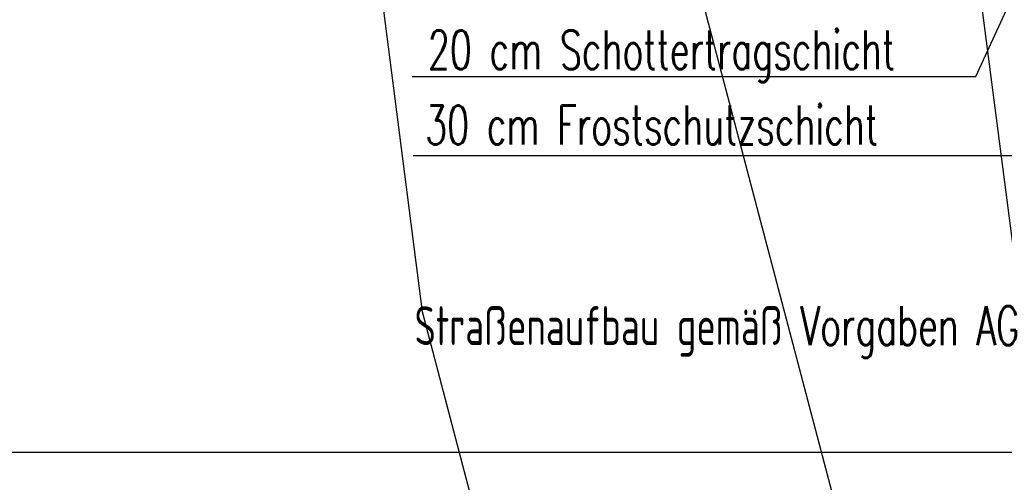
# Model space of a CAD drawing. Extents: x 3408772 to 3410442, y 5787844 to 5790056.
# Tile 8 of 80: x 3409708 to 3409733, y 5788637 to 5788649. Entities that reach past the tile are written whole.
import ezdxf

# ---------------------------------------------------------------- set-up
doc = ezdxf.new("R2010")
doc.units = 0
doc.header["$MEASUREMENT"] = 0
doc.linetypes.add('LINIENART0', pattern=[0])
for name, color, linetype in [('detail_AA-BB', 7, 'Continuous'), ('Straßenbau', 7, 'Continuous'), ('TOP-HOEHENI', 7, 'Continuous')]:
    doc.layers.add(name, color=color, linetype=linetype)
doc.styles.add('SIMPLEX', font='simplex')

msp = doc.modelspace()

# ---------------------------------------------------------------- linework, layer by layer
at = {"layer": 'detail_AA-BB', "color": 128, "linetype": 'LINIENART0'}
for p, q in [((3409732.48411, 5788647.54022), (3409735.95774, 5788655.14914)), ((3409732.48411, 5788647.54022), (3409735.95774, 5788655.14914)), ((3409717.97517, 5788647.54022), (3409732.48411, 5788647.54022)), ((3409717.97517, 5788647.54022), (3409732.48411, 5788647.54022)), ((3409717.9988, 5788645.50802), (3409733.45443, 5788645.50802)), ((3409717.9988, 5788645.50802), (3409733.45443, 5788645.50802))]:
    msp.add_line(p, q, dxfattribs=at)
at = {"layer": 'Straßenbau', "color": 176, "linetype": 'LINIENART0'}
msp.add_line((3409784.304, 5788637.85991), (3409703.30445, 5788637.85991), dxfattribs=at)
msp.add_line((3409784.304, 5788637.85991), (3409703.30445, 5788637.85991), dxfattribs=at)
msp.add_line((3409784.304, 5788637.85991), (3409703.30445, 5788637.85991), dxfattribs=at)
msp.add_line((3409784.304, 5788637.85991), (3409703.30445, 5788637.85991), dxfattribs=at)
at = {"layer": 'TOP-HOEHENI', "color": 95, "linetype": 'LINIENART0'}
for p, q in [((3409733.77, 5788640.658), (3409725.57, 5788703.905)), ((3409723.101, 5788658.375), (3409745.11, 5788574.893)), ((3409718.236, 5788641.481), (3409716.263, 5788656.912)), ((3409733.529, 5788583.374), (3409718.236, 5788641.481))]:
    msp.add_line(p, q, dxfattribs=at)

# ---------------------------------------------------------------- texts
at = {"layer": 'detail_AA-BB', "color": 128, "linetype": 'LINIENART0', "style": 'SIMPLEX', "width": 0.66046}
for s, p in [('20 cm Schottertragschicht', (3409718.377, 5788647.729)), ('20 cm Schottertragschicht', (3409718.377, 5788647.729)), ('30 cm Frostschutzschicht', (3409718.30599, 5788645.79158)), ('30 cm Frostschutzschicht', (3409718.30599, 5788645.79158)), ('Straßenaufbau gemäß Vorgaben AG', (3409718.0347, 5788640.62657)), ('Straßenaufbau gemäß Vorgaben AG', (3409718.0347, 5788640.62657)), ('Straßenaufbau gemäß Vorgaben AG', (3409718.0347, 5788640.62657)), ('Straßenaufbau gemäß Vorgaben AG', (3409718.0347, 5788640.62657))]:
    msp.add_text(s, height=1, dxfattribs=at).set_placement(p)

doc.saveas('drawing.dxf')
